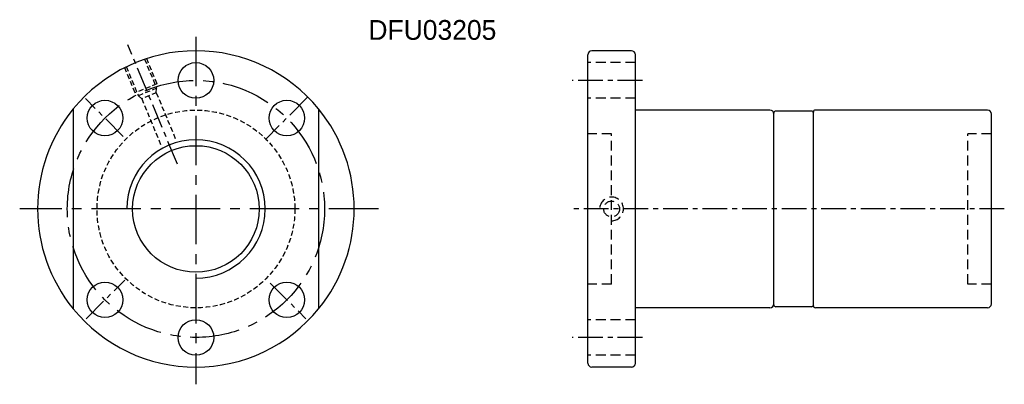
# Model space of a CAD drawing. Extents: x 22 to 270, y 77 to 169.
import ezdxf

# ---------------------------------------------------------------- set-up
doc = ezdxf.new("R2010")
doc.units = 0
doc.header["$MEASUREMENT"] = 0
doc.linetypes.add('CENTER', pattern=[2, 1.25, -0.25, 0.25, -0.25])
doc.linetypes.add('HIDDEN', pattern=[0.375, 0.25, -0.125])
doc.layers.get('0').update_dxf_attribs({"linetype": 'CONTINUOUS'})
for name, color, linetype in [('CL', 1, 'CENTER'), ('DIM', 4, 'CONTINUOUS'), ('HID', 2, 'HIDDEN'), ('OUT', 3, 'CONTINUOUS')]:
    doc.layers.add(name, color=color, linetype=linetype)

msp = doc.modelspace()

# ---------------------------------------------------------------- linework, layer by layer
at = {"color": 7}
msp.add_circle((66.13, 121.23), 16, dxfattribs=at)
msp.add_arc((66.13, 121.23), 17.5, 270, 180, dxfattribs=at)
at = {"layer": 'CL', "color": 7, "ltscale": 10}
for p, q in [((66.13, 164.79), (66.13, 76.88)), ((112.25, 121.23), (21.59, 121.23))]:
    msp.add_line(p, q, dxfattribs=at)
at = {"layer": 'CL', "color": 7, "ltscale": 5}
for p, q in [((61.44, 132.55), (48.95, 162.7)), ((178.96, 153.73), (161.18, 153.73)), ((94.28, 149.37), (83.81, 138.9)), ((47.78, 139.58), (38.2, 149.16)), ((270.42, 121.23), (160.77, 121.23)), ((38.39, 93.48), (48.17, 103.26)), ((84.86, 102.5), (93.92, 93.44)), ((178.96, 88.73), (161.18, 88.73))]:
    msp.add_line(p, q, dxfattribs=at)
at = {"layer": 'CL', "color": 7, "ltscale": 10}
msp.add_circle((66.13, 121.23), 32.5, dxfattribs=at)
at = {"layer": 'DIM', "color": 7}
for start, end in [(140.805, 219.195), (320.805, 39.195)]:
    msp.add_arc((66.13, 121.23), 40, start, end, dxfattribs=at)
at = {"layer": 'HID', "color": 7, "ltscale": 5}
for p, q in [((53.6, 159.33), (56.27, 152.86)), ((48.05, 157.03), (50.73, 150.57)), ((48.51, 157.22), (51.58, 149.83)), ((53.13, 159.14), (56.2, 151.75)), ((56.27, 152.86), (50.73, 150.57)), ((56.2, 151.75), (51.58, 149.83)), ((52.42, 149.1), (51.58, 149.83)), ((56.12, 150.63), (52.42, 149.1)), ((56.12, 150.63), (56.2, 151.75)), ((56.12, 150.63), (61.09, 138.63)), ((52.42, 149.1), (57.39, 137.1))]:
    msp.add_line(p, q, dxfattribs=at)
at = {"layer": 'HID', "color": 7, "ltscale": 10}
for p, q in [((177.18, 158.23), (165.18, 158.23)), ((177.18, 149.23), (165.18, 149.23)), ((171.18, 140.23), (165.18, 140.23)), ((171.18, 102.23), (171.18, 140.23)), ((261.18, 102.23), (261.18, 140.23)), ((267.18, 140.23), (261.18, 140.23)), ((171.18, 102.23), (165.18, 102.23)), ((267.18, 102.23), (261.18, 102.23)), ((177.18, 93.23), (165.18, 93.23)), ((177.18, 84.23), (165.18, 84.23))]:
    msp.add_line(p, q, dxfattribs=at)
at = {"layer": 'HID', "color": 7, "ltscale": 5}
msp.add_circle((66.13, 121.23), 25, dxfattribs=at)
at = {"layer": 'HID', "color": 7, "ltscale": 10}
msp.add_circle((171.18, 121.23), 2, dxfattribs=at)
msp.add_arc((171.18, 121.23), 3, 270, 180, dxfattribs=at)
at = {"layer": 'OUT', "color": 7, "ltscale": 5}
for p, q in [((165.18, 82.23), (165.18, 160.23)), ((176.18, 161.23), (166.18, 161.23)), ((177.18, 82.23), (177.18, 160.23)), ((211.18, 146.23), (177.18, 146.23)), ((212.18, 97.23), (212.18, 145.23)), ((221.68, 145.98), (212.68, 145.98)), ((222.18, 96.73), (222.18, 145.73)), ((266.18, 146.23), (222.68, 146.23)), ((267.18, 97.23), (267.18, 145.23)), ((222.18, 98.98), (222.18, 143.48)), ((211.18, 96.23), (177.18, 96.23)), ((221.68, 96.48), (212.68, 96.48)), ((266.18, 96.23), (222.68, 96.23)), ((176.18, 81.23), (166.18, 81.23))]:
    msp.add_line(p, q, dxfattribs=at)
at = {"layer": 'OUT', "color": 7}
for p, q in [((35.13, 146.5), (35.13, 95.95)), ((97.13, 146.5), (97.13, 95.95))]:
    msp.add_line(p, q, dxfattribs=at)
for centre in [(66.13, 153.73), (43.15, 144.21), (89.11, 144.21), (43.15, 98.24), (89.11, 98.24), (66.13, 88.73)]:
    msp.add_circle(centre, 4.5, dxfattribs=at)
for start, end in [(39.195, 140.805), (219.195, 320.805)]:
    msp.add_arc((66.13, 121.23), 40, start, end, dxfattribs=at)
at = {"layer": 'OUT', "color": 7, "ltscale": 5}
for centre, radius, start, end in [((166.18, 160.23), 1, 90, 180), ((176.18, 160.23), 1, 0, 90), ((211.18, 145.23), 1, 0, 90), ((212.68, 145.48), 0.5, 90, 180), ((221.68, 145.48), 0.5, 0, 90), ((222.68, 145.73), 0.5, 90, 180), ((266.18, 145.23), 1, 0, 90), ((211.18, 97.23), 1, 270, 0), ((266.18, 97.23), 1, 270, 0), ((212.68, 96.98), 0.5, 180, 270), ((221.68, 96.98), 0.5, 270, 0), ((222.68, 96.73), 0.5, 180, 270), ((166.18, 82.23), 1, 180, 270), ((176.18, 82.23), 1, 270, 0)]:
    msp.add_arc(centre, radius, start, end, dxfattribs=at)

# ---------------------------------------------------------------- texts
at = {"color": 7}
msp.add_text('DFU03205', height=5, dxfattribs=at).set_placement((109.72, 164))

doc.saveas('drawing.dxf')
